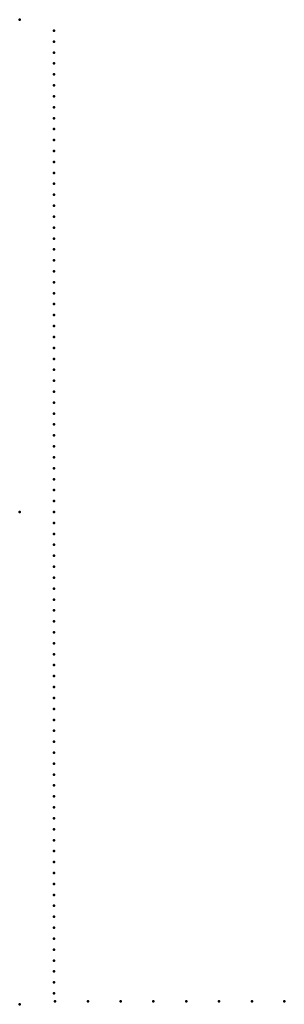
# Model space of a CAD drawing. Header units: millimetres. Extents: x 0 to 269, y -500 to 500.
import ezdxf

# ---------------------------------------------------------------- set-up
doc = ezdxf.new("R2010")
doc.units = ezdxf.units.MM
doc.layers.add('ConnectionPoints', color=7, linetype='Continuous', lineweight=50)

msp = doc.modelspace()

# ---------------------------------------------------------------- linework, layer by layer
at = {"layer": 'ConnectionPoints'}
for p in [(0, 500, 70), (35, 488.84, 70), (35, 477.73, 70), (35, 466.62, 70), (35, 455.51, 70), (35, 444.4, 70), (35, 433.29, 70), (35, 422.18, 70), (35, 411.07, 70), (35, 399.96, 70), (35, 388.85, 70), (35, 377.74, 70), (35, 366.63, 70), (35, 355.52, 70), (35, 344.41, 70), (35, 333.3, 70), (35, 322.19, 70), (35, 311.08, 70), (35, 299.97, 70), (35, 288.86, 70), (35, 277.75, 70), (35, 266.64, 70), (35, 255.53, 70), (35, 244.42, 70), (35, 233.31, 70), (35, 222.2, 70), (35, 211.09, 70), (35, 199.98, 70), (35, 188.87, 70), (35, 177.76, 70), (35, 166.65, 70), (35, 155.54, 70), (35, 144.43, 70), (35, 133.32, 70), (35, 122.21, 70), (35, 111.1, 70), (35, 99.99, 70), (35, 88.88, 70), (35, 77.77, 70), (35, 66.66, 70), (35, 55.55, 70), (35, 44.44, 70), (35, 33.33, 70), (35, 22.22, 70), (35, 11.11, 70), (0, 0), (0, 0, 70), (0, 0, 70), (0, 0, 70), (35, 0, 70), (35, -11.11, 70), (35, -22.22, 70), (35, -33.33, 70), (35, -44.44, 70), (35, -55.55, 70), (35, -66.66, 70), (35, -77.77, 70), (35, -88.88, 70), (35, -99.99, 70), (35, -111.1, 70), (35, -122.21, 70), (35, -133.32, 70), (35, -144.43, 70), (35, -155.54, 70), (35, -166.65, 70), (35, -177.76, 70), (35, -188.87, 70), (35, -199.98, 70), (35, -211.09, 70), (35, -222.2, 70), (35, -233.31, 70), (35, -244.42, 70), (35, -255.53, 70), (35, -266.64, 70), (35, -277.75, 70), (35, -288.86, 70), (35, -299.97, 70), (35, -311.08, 70), (35, -322.19, 70), (35, -333.3, 70), (35, -344.41, 70), (35, -355.52, 70), (35, -366.63, 70), (35, -377.74, 70), (35, -388.85, 70), (35, -399.96, 70), (35, -411.07, 70), (35, -422.18, 70), (35, -433.29, 70), (35, -444.4, 70), (35, -455.51, 70), (35, -466.62, 70), (35, -477.73, 70), (35, -488.84, 70), (0, -500, 70), (36, -497, 70), (69.33, -497, 70), (102.66, -497, 70), (135.99, -497, 70), (169.32, -497, 70), (202.65, -497, 70), (235.98, -497, 70), (269, -497, 70)]:
    msp.add_point(p, dxfattribs=at)
at = {"layer": 'ConnectionPoints', "extrusion": (0, 1.22465e-16, -1)}
for p in [(35, 488.84, 70), (35, 477.73, 70), (35, 466.62, 70), (35, 455.51, 70), (35, 444.4, 70), (35, 433.29, 70), (35, 422.18, 70), (35, 411.07, 70), (35, 399.96, 70), (35, 388.85, 70), (35, 377.74, 70), (35, 366.63, 70), (35, 355.52, 70), (35, 344.41, 70), (35, 333.3, 70), (35, 322.19, 70), (35, 311.08, 70), (35, 299.97, 70), (35, 288.86, 70), (35, 277.75, 70), (35, 266.64, 70), (35, 255.53, 70), (35, 244.42, 70), (35, 233.31, 70), (35, 222.2, 70), (35, 211.09, 70), (35, 199.98, 70), (35, 188.87, 70), (35, 177.76, 70), (35, 166.65, 70), (35, 155.54, 70), (35, 144.43, 70), (35, 133.32, 70), (35, 122.21, 70), (35, 111.1, 70), (35, 99.99, 70), (35, 88.88, 70), (35, 77.77, 70), (35, 66.66, 70), (35, 55.55, 70), (35, 44.44, 70), (35, 33.33, 70), (35, 22.22, 70), (35, 11.11, 70), (0, 0, 70), (0, 0, 70), (35, 0, 70), (35, -11.11, 70), (35, -22.22, 70), (35, -33.33, 70), (35, -44.44, 70), (35, -55.55, 70), (35, -66.66, 70), (35, -77.77, 70), (35, -88.88, 70), (35, -99.99, 70), (35, -111.1, 70), (35, -122.21, 70), (35, -133.32, 70), (35, -144.43, 70), (35, -155.54, 70), (35, -166.65, 70), (35, -177.76, 70), (35, -188.87, 70), (35, -199.98, 70), (35, -211.09, 70), (35, -222.2, 70), (35, -233.31, 70), (35, -244.42, 70), (35, -255.53, 70), (35, -266.64, 70), (35, -277.75, 70), (35, -288.86, 70), (35, -299.97, 70), (35, -311.08, 70), (35, -322.19, 70), (35, -333.3, 70), (35, -344.41, 70), (35, -355.52, 70), (35, -366.63, 70), (35, -377.74, 70), (35, -388.85, 70), (35, -399.96, 70), (35, -411.07, 70), (35, -422.18, 70), (35, -433.29, 70), (35, -444.4, 70), (35, -455.51, 70), (35, -466.62, 70), (35, -477.73, 70), (35, -488.84, 70), (36, -497, 70), (69.33, -497, 70), (102.66, -497, 70), (135.99, -497, 70), (169.32, -497, 70), (202.65, -497, 70), (235.98, -497, 70), (269, -497, 70)]:
    msp.add_point(p, dxfattribs=at)
at = {"layer": 'ConnectionPoints', "extrusion": (-1.49976e-32, -1.22465e-16, -1)}
msp.add_point((0, 0), dxfattribs=at)

doc.saveas('drawing.dxf')
